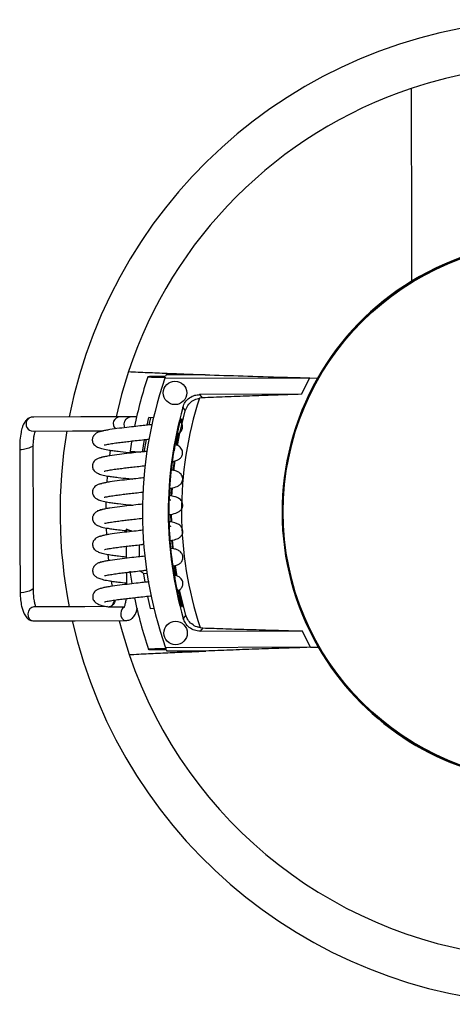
# Model space of a CAD drawing. Header units: millimetres. Extents: x 20 to 400, y 8 to 286.
# Tile 1 of 8: x 106 to 125, y 49 to 91. Entities that reach past the tile are written whole.
import ezdxf

# ---------------------------------------------------------------- set-up
doc = ezdxf.new("R2010")
doc.units = ezdxf.units.MM

msp = doc.modelspace()

# ---------------------------------------------------------------- linework, layer by layer
at = {"color": 7, "linetype": 'Continuous', "lineweight": 25}
for p, q in [((112.634, 75.707), (118.811, 75.723)), ((112.657, 75.79), (112.663, 75.79)), ((112.663, 75.79), (112.657, 75.79)), ((114.352, 75.86), (112.686, 75.855)), ((118.454, 75.022), (118.811, 75.723)), ((118.811, 75.723), (119.14, 75.714)), ((114.223, 74.871), (114.108, 74.857)), ((118.454, 75.022), (114.116, 75.011)), ((114.116, 75.011), (114.222, 74.871)), ((113.397, 74.465), (113.505, 74.316)), ((111.45, 74.06), (111.157, 74.061)), ((112.144, 74.017), (111.95, 74.026)), ((112.167, 74.057), (112.151, 74.057)), ((113.347, 73.959), (113.32, 73.836)), ((113.142, 72.848), (113.245, 73.378)), ((110.299, 72.637), (110.268, 72.4)), ((111.79, 71.951), (111.673, 71.964)), ((112.99, 71.78), (113.037, 72.173)), ((113.018, 71.772), (113.07, 72.194)), ((110.178, 71.537), (110.158, 71.265)), ((112.935, 70.672), (112.954, 71.034)), ((111.724, 70.842), (111.676, 70.847)), ((112.907, 70.681), (112.921, 71.023)), ((110.121, 70.434), (110.117, 70.137)), ((112.898, 69.568), (112.888, 69.896)), ((112.927, 69.559), (112.921, 69.913)), ((110.128, 69.314), (110.141, 69.027)), ((110.987, 69.265), (110.987, 69.14)), ((110.989, 68.536), (110.99, 68.024)), ((111.555, 68.088), (111.553, 68.601)), ((111.756, 68.607), (111.681, 68.615)), ((112.969, 68.438), (112.93, 68.791)), ((110.202, 68.187), (110.23, 67.922)), ((110.991, 67.42), (110.993, 66.908)), ((111.719, 67.361), (111.778, 66.997)), ((113.025, 67.449), (113.027, 67.433)), ((113.063, 67.433), (113.06, 67.449)), ((113.063, 67.433), (113.088, 67.294)), ((113.211, 66.651), (113.368, 65.959)), ((110.21, 65.957), (110.255, 65.957)), ((110.245, 65.952), (110.9, 65.954)), ((112.004, 65.885), (112.165, 65.894)), ((113.527, 65.602), (113.42, 65.453)), ((114.133, 65.064), (114.248, 65.051)), ((114.248, 65.051), (114.142, 64.911)), ((114.142, 64.911), (118.479, 64.922)), ((118.84, 64.223), (118.479, 64.922)), ((118.84, 64.223), (112.663, 64.207)), ((112.687, 64.124), (112.693, 64.124)), ((112.693, 64.124), (112.687, 64.124)), ((114.382, 64.063), (112.716, 64.059)), ((118.84, 64.223), (119.17, 64.233))]:
    msp.add_line(p, q, dxfattribs=at)
at = {"color": 8, "linetype": 'Continuous', "lineweight": 25}
for p, q in [((111.881, 73.707), (111.95, 74.026)), ((112.019, 74.023), (111.953, 73.716)), ((111.673, 72.556), (111.765, 73.09)), ((111.836, 73.098), (111.741, 72.546)), ((111.899, 67.371), (111.719, 67.361))]:
    msp.add_line(p, q, dxfattribs=at)
at = {"color": 7, "linetype": 'Continuous', "lineweight": 25, "flags": 128}
for points in [[(111.083, 75.993), (110.787, 75.012), (110.554, 74.062)], [(110.728, 74.062), (109.047, 74.057), (107.012, 74.052)], [(110.928, 73.596), (110.91, 73.648), (110.899, 73.762), (110.924, 73.876), (110.982, 73.973), (111.063, 74.038), (111.156, 74.061), (111.158, 74.061)], [(113.17, 72.835), (113.273, 73.364), (113.505, 74.316)], [(113.311, 73.958), (113.302, 73.958), (113.294, 73.958)], [(113.365, 73.959), (113.356, 73.959), (113.347, 73.959)], [(107.016, 73.455), (108.698, 73.46), (110.006, 73.463)], [(107.022, 72.835), (107.021, 72.832), (106.993, 72.801), (106.925, 72.763), (106.828, 72.724), (106.716, 72.689), (106.608, 72.664), (106.518, 72.652), (106.461, 72.656), (106.446, 72.67)], [(111.222, 73.033), (111.215, 72.995), (111.153, 72.59)], [(111.258, 69.171), (111.194, 69.194), (111.096, 69.228), (111.024, 69.253), (110.989, 69.264), (110.997, 69.261), (111.046, 69.242), (111.13, 69.212), (111.234, 69.174), (111.247, 69.17)], [(112.997, 68.424), (112.991, 68.489), (112.965, 68.805)], [(113.153, 67.264), (113.112, 67.517), (113.081, 67.721)], [(111.143, 67.478), (111.207, 67.053), (111.226, 66.943)], [(113.06, 67.449), (113.055, 67.449), (113.034, 67.449), (113.025, 67.449)], [(110.347, 67.043), (110.371, 66.891), (110.382, 66.828)], [(107.037, 66.735), (107.037, 66.732), (107.008, 66.701), (106.94, 66.663), (106.843, 66.624), (106.732, 66.589), (106.623, 66.564), (106.534, 66.552), (106.477, 66.556), (106.461, 66.571)], [(113.527, 65.602), (113.29, 66.553), (113.261, 66.691)], [(107.051, 65.952), (106.957, 65.929), (106.874, 65.864), (106.815, 65.767), (106.79, 65.653), (106.802, 65.539), (106.849, 65.442), (106.925, 65.378), (107.018, 65.355), (107.018, 65.355)], [(110.191, 65.96), (109.22, 65.958), (107.052, 65.952)], [(110.914, 65.938), (110.834, 65.874), (110.776, 65.778), (110.75, 65.663), (110.763, 65.549), (110.81, 65.452), (110.886, 65.388), (110.978, 65.365), (110.979, 65.365)], [(113.314, 65.958), (113.323, 65.958), (113.332, 65.959)], [(113.368, 65.959), (113.377, 65.959), (113.386, 65.959)], [(107.018, 65.355), (108.81, 65.36), (110.978, 65.365)], [(110.689, 65.359), (110.813, 64.892), (111.114, 63.913)]]:
    msp.add_lwpolyline(points, dxfattribs=at)
at = {"color": 7, "linetype": 'Continuous', "lineweight": 25}
for centre, radius in [((129.177, 69.999), 11.524), ((129.177, 69.999), 11.5), ((113.064, 75.083), 0.5), ((113.09, 64.833), 0.5)]:
    msp.add_circle(centre, radius, dxfattribs=at)
for centre, radius, start, end in [((129.177, 69.999), 21.013, 12.7659, 168.853), ((129.177, 69.999), 19.061, 90.1465, 108.4941), ((129.177, 69.999), 19.061, 108.4941, 161.672), ((129.177, 69.999), 11.55, 90.1465, 121.4449), ((129.177, 69.999), 11.55, 121.4449, 150.3425), ((129.177, 69.999), 18.209, 161.5074, 168.4199), ((129.177, 69.999), 17.5, 160.9644, 199.3286), ((129.177, 69.999), 17.5, 160.7979, 160.9644), ((129.177, 69.999), 17.5, 160.4492, 160.6767), ((129.177, 69.999), 11.55, 150.3425, 209.9504), ((129.177, 69.999), 15.833, 162.131, 198.1619), ((129.177, 69.999), 16.4, 164.1984, 196.0945), ((107.013, 73.754), 0.298, 90.0106, 270.6003), ((110.728, 73.764), 0.298, 89.9947, 227.3642), ((129.177, 69.999), 21.013, 170.5164, 191.1072), ((129.177, 69.999), 18.209, 191.5866, 198.7849), ((129.177, 69.999), 21.013, 192.7682, 270.1465), ((129.177, 69.999), 19.061, 198.6209, 265.6329), ((129.177, 69.999), 17.5, 199.3286, 199.495), ((129.177, 69.999), 17.5, 199.6162, 199.8437), ((129.177, 69.999), 11.55, 209.9504, 262.6842)]:
    msp.add_arc(centre, radius, start, end, dxfattribs=at)
for points, knots in [([(123.131, 88.075), (123.131, 87.882), (123.132, 87.502), (123.133, 86.912), (123.135, 86.324), (123.136, 85.739), (123.138, 85.16), (123.14, 84.552), (123.141, 83.883), (123.143, 83.155), (123.145, 82.366), (123.147, 81.547), (123.149, 80.702), (123.151, 80.128), (123.152, 79.853)], [0, 0, 0, 0, 0.089175, 0.174808, 0.256899, 0.335452, 0.410468, 0.48195, 0.56404, 0.65313, 0.73665, 0.829718, 0.918337, 1, 1, 1, 1]), ([(111.083, 75.993), (111.352, 75.98), (111.876, 75.956), (112.702, 75.922), (113.518, 75.89), (114.08, 75.869), (114.352, 75.859)], [0, 0, 0, 0, 0.272319, 0.529749, 0.772304, 1, 1, 1, 1]), ([(112.663, 75.79), (112.545, 75.789), (112.311, 75.786), (112.052, 75.78), (111.909, 75.774), (111.895, 75.768), (112, 75.762), (112.208, 75.758), (112.443, 75.756), (112.602, 75.755), (112.65, 75.755)], [0, 0, 0, 0, 0.143015, 0.286381, 0.423687, 0.55409, 0.681094, 0.808969, 0.941446, 1, 1, 1, 1]), ([(114.352, 75.86), (114.88, 75.841), (115.937, 75.805), (117.446, 75.759), (118.444, 75.732), (118.811, 75.723)], [0, 0, 0, 0, 0.387069, 0.774827, 1, 1, 1, 1]), ([(113.397, 74.465), (113.428, 74.544), (113.489, 74.702), (113.675, 74.881), (113.892, 74.992), (114.046, 75.005), (114.116, 75.011)], [0, 0, 0, 0, 0.260953, 0.521908, 0.782836, 1, 1, 1, 1]), ([(113.505, 74.316), (113.535, 74.395), (113.596, 74.554), (113.78, 74.735), (113.962, 74.828), (114.076, 74.851), (114.108, 74.857)], [0, 0, 0, 0, 0.295382, 0.590766, 0.88612, 1, 1, 1, 1]), ([(118.454, 75.022), (118.071, 75.009), (117.305, 74.985), (116.227, 74.947), (115.193, 74.909), (114.546, 74.884), (114.223, 74.871)], [0, 0, 0, 0, 0.249637, 0.499278, 0.749638, 1, 1, 1, 1]), ([(107.044, 74.051), (106.981, 74.047), (106.867, 74.041), (106.74, 73.946), (106.661, 73.846), (106.603, 73.738), (106.55, 73.601), (106.493, 73.379), (106.448, 73.056), (106.447, 72.804), (106.446, 72.67)], [0, 0, 0, 0, 0.132325, 0.241166, 0.324481, 0.391151, 0.490028, 0.629465, 0.803964, 1, 1, 1, 1]), ([(111.157, 74.061), (111.062, 74.061), (110.871, 74.062), (110.776, 74.062), (110.729, 74.062)], [0, 0, 0, 0, 0.499844, 1, 1, 1, 1]), ([(112.081, 73.731), (112.056, 73.728), (111.961, 73.716), (111.762, 73.693), (111.461, 73.66), (111.089, 73.617), (110.669, 73.569), (110.33, 73.523), (110.09, 73.482), (109.94, 73.45), (109.852, 73.426), (109.834, 73.414), (109.834, 73.414)], [0, 0, 0, 0, 0.0286521, 0.1112128, 0.2171622, 0.3482317, 0.5014989, 0.6805248, 0.7796756, 0.8837313, 0.9955609, 1, 1, 1, 1]), ([(113.229, 73.709), (113.229, 73.709), (113.104, 73.273), (112.968, 72.372), (112.819, 71.074), (112.791, 69.821), (112.844, 68.614), (113.003, 67.408), (113.136, 66.6), (113.248, 66.208), (113.248, 66.208)], [0, 0, 0, 0, 0.000001, 0.179845, 0.359689, 0.518005, 0.676321, 0.83816, 0.999999, 1, 1, 1, 1]), ([(113.037, 72.61), (113.063, 72.768), (113.137, 73.221), (113.243, 73.667), (113.311, 73.958)], [0, 0, 0, 0, 0.347748, 1, 1, 1, 1]), ([(113.177, 73.338), (113.207, 73.353), (113.271, 73.383), (113.349, 73.473), (113.385, 73.574), (113.393, 73.664), (113.368, 73.763), (113.336, 73.828), (113.31, 73.848), (113.306, 73.851)], [0, 0, 0, 0, 0.222374, 0.465436, 0.573468, 0.689178, 0.825622, 0.974713, 1, 1, 1, 1]), ([(113.229, 73.709), (113.236, 73.737), (113.249, 73.794), (113.268, 73.869), (113.283, 73.926), (113.291, 73.955), (113.293, 73.957), (113.294, 73.958)], [0, 0, 0, 0, 0.218257, 0.436473, 0.655281, 0.871856, 1, 1, 1, 1]), ([(113.365, 73.959), (113.365, 73.956), (113.365, 73.951), (113.356, 73.908), (113.345, 73.861), (113.336, 73.824), (113.334, 73.813)], [0, 0, 0, 0, 0.290564, 0.580988, 0.874997, 1, 1, 1, 1]), ([(107.022, 72.835), (107.025, 72.913), (107.032, 73.062), (107.059, 73.247), (107.088, 73.372), (107.11, 73.439), (107.117, 73.454), (107.118, 73.456)], [0, 0, 0, 0, 0.296033, 0.565953, 0.796618, 0.981391, 1, 1, 1, 1]), ([(109.935, 73.439), (109.884, 73.429), (109.789, 73.411), (109.658, 73.334), (109.584, 73.247), (109.553, 73.169), (109.542, 73.121), (109.537, 73.056), (109.552, 72.976), (109.586, 72.905), (109.648, 72.835), (109.761, 72.765), (109.939, 72.699), (110.11, 72.668), (110.201, 72.651)], [0, 0, 0, 0, 0.084121, 0.159072, 0.273831, 0.313047, 0.340406, 0.372569, 0.420391, 0.477854, 0.565864, 0.684526, 0.831062, 1, 1, 1, 1]), ([(113.215, 73.36), (113.194, 73.269), (113.155, 73.103), (113.127, 72.934), (113.115, 72.858)], [0, 0, 0, 0, 0.548771, 1, 1, 1, 1]), ([(107.037, 66.736), (107.035, 67.656), (107.03, 69.689), (107.024, 71.722), (107.022, 72.836)], [0, 0, 0, 0, 0.452452, 1, 1, 1, 1]), ([(110.047, 72.863), (110.05, 72.862), (110.058, 72.861), (110.159, 72.885), (110.346, 72.918), (110.587, 72.953), (110.841, 72.985), (111.102, 73.015), (111.378, 73.047), (111.674, 73.08), (111.87, 73.102), (111.967, 73.113)], [0, 0, 0, 0, 0.07291, 0.183459, 0.314866, 0.442715, 0.555923, 0.656676, 0.764096, 0.88298, 1, 1, 1, 1]), ([(112.953, 72.148), (113.025, 72.166), (113.149, 72.197), (113.264, 72.26), (113.352, 72.357), (113.387, 72.458), (113.395, 72.548), (113.372, 72.65), (113.304, 72.757), (113.21, 72.826), (113.139, 72.85), (113.115, 72.858)], [0, 0, 0, 0, 0.207855, 0.357932, 0.487319, 0.544827, 0.606422, 0.679054, 0.758419, 0.919715, 1, 1, 1, 1]), ([(106.446, 72.67), (106.448, 71.75), (106.453, 69.717), (106.458, 67.684), (106.461, 66.57)], [0, 0, 0, 0, 0.452452, 1, 1, 1, 1]), ([(109.938, 72.323), (109.887, 72.313), (109.792, 72.295), (109.661, 72.218), (109.587, 72.131), (109.556, 72.053), (109.545, 72.005), (109.54, 71.94), (109.555, 71.86), (109.589, 71.789), (109.651, 71.719), (109.764, 71.649), (109.942, 71.583), (110.113, 71.552), (110.204, 71.535)], [0, 0, 0, 0, 0.08412, 0.159071, 0.273831, 0.313047, 0.340406, 0.372568, 0.42039, 0.477853, 0.565864, 0.684526, 0.831062, 1, 1, 1, 1]), ([(111.87, 72.59), (111.842, 72.586), (111.718, 72.572), (111.463, 72.544), (111.092, 72.501), (110.671, 72.453), (110.333, 72.407), (110.092, 72.366), (109.943, 72.334), (109.855, 72.31), (109.837, 72.298), (109.837, 72.298)], [0, 0, 0, 0, 0.033855, 0.149025, 0.291503, 0.458111, 0.652719, 0.760499, 0.873612, 0.995174, 1, 1, 1, 1]), ([(110.201, 72.651), (110.27, 72.641), (110.404, 72.62), (110.695, 72.583), (110.951, 72.554), (111.131, 72.534), (111.157, 72.532)], [0, 0, 0, 0, 0.264473, 0.509983, 0.930846, 1, 1, 1, 1]), ([(111.154, 72.59), (111.153, 72.587), (111.147, 72.568), (111.153, 72.548), (111.157, 72.532)], [0, 0, 0, 0, 0.161585, 1, 1, 1, 1]), ([(110.05, 71.747), (110.053, 71.746), (110.061, 71.745), (110.161, 71.769), (110.348, 71.802), (110.59, 71.837), (110.844, 71.869), (111.105, 71.899), (111.381, 71.931), (111.619, 71.957), (111.759, 71.973), (111.8, 71.978)], [0, 0, 0, 0, 0.0782167, 0.1968116, 0.3377818, 0.4749355, 0.5963828, 0.7044684, 0.819705, 0.947242, 1, 1, 1, 1]), ([(111.756, 71.46), (111.668, 71.45), (111.456, 71.427), (111.095, 71.385), (110.674, 71.337), (110.335, 71.291), (110.095, 71.25), (109.945, 71.218), (109.857, 71.194), (109.84, 71.182), (109.839, 71.182)], [0, 0, 0, 0, 0.107892, 0.257256, 0.431918, 0.635932, 0.748923, 0.867502, 0.994941, 1, 1, 1, 1]), ([(110.204, 71.535), (110.273, 71.524), (110.406, 71.504), (110.698, 71.466), (110.987, 71.434), (111.203, 71.411), (111.263, 71.404)], [0, 0, 0, 0, 0.241911, 0.466479, 0.85144, 1, 1, 1, 1]), ([(112.834, 71.002), (112.849, 71.005), (112.979, 71.028), (113.128, 71.072), (113.268, 71.144), (113.355, 71.241), (113.39, 71.342), (113.398, 71.432), (113.374, 71.533), (113.307, 71.641), (113.189, 71.722), (113.065, 71.768), (112.963, 71.786), (112.916, 71.795)], [0, 0, 0, 0, 0.027297, 0.245027, 0.358534, 0.456393, 0.499888, 0.546474, 0.601407, 0.661432, 0.783425, 0.900223, 1, 1, 1, 1]), ([(109.94, 71.207), (109.89, 71.197), (109.795, 71.179), (109.664, 71.101), (109.59, 71.015), (109.559, 70.937), (109.547, 70.889), (109.543, 70.824), (109.557, 70.744), (109.592, 70.673), (109.654, 70.603), (109.767, 70.532), (109.945, 70.467), (110.116, 70.436), (110.207, 70.419)], [0, 0, 0, 0, 0.08412, 0.159072, 0.273831, 0.313047, 0.340406, 0.372569, 0.420391, 0.477853, 0.565864, 0.684526, 0.831063, 1, 1, 1, 1]), ([(110.052, 70.631), (110.056, 70.63), (110.064, 70.629), (110.164, 70.653), (110.351, 70.685), (110.592, 70.721), (110.847, 70.753), (111.108, 70.783), (111.383, 70.815), (111.595, 70.838), (111.71, 70.851), (111.725, 70.853)], [0, 0, 0, 0, 0.080905, 0.203577, 0.349393, 0.491261, 0.616884, 0.728685, 0.847883, 0.979804, 1, 1, 1, 1]), ([(112.806, 69.88), (112.831, 69.885), (112.972, 69.91), (113.131, 69.956), (113.271, 70.028), (113.357, 70.125), (113.393, 70.226), (113.401, 70.315), (113.377, 70.417), (113.31, 70.525), (113.192, 70.606), (113.041, 70.66), (112.906, 70.684), (112.827, 70.698)], [0, 0, 0, 0, 0.0435378, 0.2437661, 0.3481497, 0.4381429, 0.4781412, 0.5209827, 0.5715008, 0.6267016, 0.738888, 0.8462979, 1, 1, 1, 1]), ([(111.698, 70.337), (111.63, 70.33), (111.439, 70.308), (111.098, 70.269), (110.677, 70.221), (110.338, 70.175), (110.098, 70.134), (109.948, 70.102), (109.86, 70.078), (109.843, 70.066), (109.842, 70.065)], [0, 0, 0, 0, 0.085122, 0.238299, 0.417418, 0.62664, 0.742514, 0.864121, 0.994812, 1, 1, 1, 1]), ([(110.207, 70.419), (110.276, 70.408), (110.409, 70.388), (110.701, 70.35), (110.99, 70.318), (111.205, 70.295), (111.266, 70.288)], [0, 0, 0, 0, 0.241912, 0.466479, 0.85144, 1, 1, 1, 1]), ([(112.89, 70.505), (112.89, 70.506), (112.891, 70.51), (112.848, 70.5), (112.821, 70.494)], [0, 0, 0, 0, 0.366391, 1, 1, 1, 1]), ([(109.943, 70.091), (109.893, 70.081), (109.798, 70.063), (109.666, 69.985), (109.593, 69.899), (109.561, 69.82), (109.55, 69.773), (109.546, 69.707), (109.56, 69.628), (109.595, 69.557), (109.657, 69.487), (109.77, 69.416), (109.948, 69.351), (110.118, 69.32), (110.21, 69.303)], [0, 0, 0, 0, 0.084121, 0.159072, 0.273831, 0.313047, 0.340406, 0.372569, 0.42039, 0.477853, 0.565864, 0.684526, 0.831062, 1, 1, 1, 1]), ([(110.055, 69.515), (110.059, 69.514), (110.067, 69.513), (110.167, 69.537), (110.354, 69.569), (110.595, 69.605), (110.85, 69.637), (111.111, 69.667), (111.386, 69.699), (111.585, 69.721), (111.687, 69.732), (111.689, 69.733)], [0, 0, 0, 0, 0.082307, 0.207103, 0.355445, 0.49977, 0.627568, 0.741306, 0.862568, 0.996774, 1, 1, 1, 1]), ([(112.854, 68.772), (112.864, 68.774), (112.989, 68.797), (113.133, 68.84), (113.274, 68.912), (113.36, 69.009), (113.396, 69.11), (113.404, 69.199), (113.38, 69.301), (113.313, 69.409), (113.195, 69.49), (113.04, 69.545), (112.9, 69.57), (112.815, 69.585)], [0, 0, 0, 0, 0.01739, 0.221065, 0.327245, 0.418787, 0.459474, 0.503053, 0.55444, 0.610591, 0.724709, 0.833968, 1, 1, 1, 1]), ([(112.892, 69.389), (112.893, 69.39), (112.894, 69.394), (112.852, 69.384), (112.825, 69.378)], [0, 0, 0, 0, 0.36977, 1, 1, 1, 1]), ([(109.946, 68.974), (109.896, 68.965), (109.801, 68.947), (109.669, 68.869), (109.595, 68.783), (109.564, 68.704), (109.553, 68.657), (109.549, 68.591), (109.563, 68.512), (109.598, 68.441), (109.66, 68.371), (109.773, 68.3), (109.951, 68.235), (110.121, 68.203), (110.213, 68.187)], [0, 0, 0, 0, 0.084121, 0.159072, 0.273831, 0.313047, 0.340406, 0.372569, 0.420391, 0.477853, 0.565864, 0.684526, 0.831062, 1, 1, 1, 1]), ([(111.719, 69.223), (111.645, 69.215), (111.448, 69.193), (111.1, 69.153), (110.68, 69.105), (110.341, 69.059), (110.101, 69.018), (109.951, 68.986), (109.863, 68.962), (109.846, 68.95), (109.845, 68.949)], [0, 0, 0, 0, 0.092145, 0.244146, 0.42189, 0.629505, 0.74449, 0.865164, 0.994852, 1, 1, 1, 1]), ([(110.21, 69.303), (110.279, 69.292), (110.413, 69.272), (110.671, 69.238), (110.872, 69.216), (110.987, 69.203)], [0, 0, 0, 0, 0.31775, 0.612718, 1, 1, 1, 1]), ([(110.058, 68.399), (110.061, 68.398), (110.069, 68.397), (110.17, 68.421), (110.357, 68.453), (110.598, 68.489), (110.853, 68.521), (111.113, 68.551), (111.389, 68.582), (111.609, 68.607), (111.732, 68.621), (111.755, 68.624)], [0, 0, 0, 0, 0.080043, 0.201407, 0.345668, 0.486024, 0.610307, 0.720916, 0.838843, 0.969358, 1, 1, 1, 1]), ([(111.785, 68.114), (111.69, 68.104), (111.472, 68.079), (111.103, 68.037), (110.683, 67.989), (110.344, 67.943), (110.104, 67.902), (109.954, 67.87), (109.866, 67.846), (109.849, 67.834), (109.848, 67.833)], [0, 0, 0, 0, 0.11502, 0.263191, 0.436456, 0.638841, 0.750929, 0.868561, 0.994982, 1, 1, 1, 1]), ([(110.213, 68.187), (110.282, 68.176), (110.415, 68.156), (110.674, 68.122), (110.875, 68.1), (110.99, 68.087)], [0, 0, 0, 0, 0.317751, 0.612719, 1, 1, 1, 1]), ([(112.975, 67.687), (113.043, 67.704), (113.163, 67.734), (113.276, 67.796), (113.363, 67.893), (113.399, 67.994), (113.407, 68.083), (113.383, 68.185), (113.316, 68.293), (113.198, 68.374), (113.061, 68.423), (112.944, 68.444), (112.881, 68.456)], [0, 0, 0, 0, 0.158893, 0.2803, 0.384971, 0.431492, 0.481321, 0.540078, 0.604282, 0.734765, 0.859693, 1, 1, 1, 1]), ([(109.949, 67.858), (109.899, 67.849), (109.804, 67.831), (109.672, 67.753), (109.598, 67.667), (109.567, 67.588), (109.556, 67.541), (109.551, 67.475), (109.566, 67.396), (109.601, 67.324), (109.662, 67.255), (109.775, 67.184), (109.954, 67.119), (110.124, 67.087), (110.216, 67.071)], [0, 0, 0, 0, 0.0841203, 0.1590719, 0.273831, 0.3130469, 0.3404058, 0.3725687, 0.4203904, 0.4778532, 0.5658638, 0.6845257, 0.8310622, 1, 1, 1, 1]), ([(113.119, 67.282), (113.1, 67.367), (113.069, 67.508), (113.055, 67.652), (113.05, 67.709)], [0, 0, 0, 0, 0.601206, 1, 1, 1, 1]), ([(110.061, 67.282), (110.064, 67.282), (110.072, 67.281), (110.173, 67.305), (110.36, 67.337), (110.601, 67.373), (110.856, 67.404), (111.116, 67.435), (111.392, 67.466), (111.65, 67.495), (111.809, 67.513), (111.869, 67.52)], [0, 0, 0, 0, 0.076333, 0.192072, 0.329648, 0.463498, 0.582021, 0.687504, 0.799965, 0.924431, 1, 1, 1, 1]), ([(111.562, 67.486), (111.564, 67.485), (111.6, 67.478), (111.649, 67.452), (111.697, 67.409), (111.714, 67.383), (111.718, 67.366), (111.719, 67.361)], [0, 0, 0, 0, 0.031329, 0.596966, 0.764009, 0.932927, 1, 1, 1, 1]), ([(112.992, 67.551), (113.005, 67.542), (113.026, 67.526), (113.05, 67.489), (113.057, 67.462), (113.06, 67.449)], [0, 0, 0, 0, 0.41664, 0.707243, 1, 1, 1, 1]), ([(112.996, 67.516), (113.002, 67.507), (113.016, 67.488), (113.022, 67.463), (113.025, 67.449)], [0, 0, 0, 0, 0.462703, 1, 1, 1, 1]), ([(113.332, 65.959), (113.262, 66.25), (113.145, 66.738), (113.061, 67.233), (113.027, 67.433)], [0, 0, 0, 0, 0.59613, 1, 1, 1, 1]), ([(113.183, 66.635), (113.217, 66.651), (113.285, 66.684), (113.366, 66.777), (113.402, 66.878), (113.41, 66.967), (113.386, 67.069), (113.319, 67.177), (113.21, 67.254), (113.125, 67.282), (113.088, 67.294)], [0, 0, 0, 0, 0.161316, 0.318802, 0.388798, 0.463769, 0.552174, 0.648773, 0.845097, 1, 1, 1, 1]), ([(111.96, 67.018), (111.907, 67.012), (111.758, 66.995), (111.477, 66.964), (111.107, 66.921), (110.686, 66.873), (110.347, 66.827), (110.107, 66.786), (109.957, 66.754), (109.869, 66.73), (109.851, 66.718), (109.851, 66.717)], [0, 0, 0, 0, 0.062316, 0.174093, 0.312374, 0.474074, 0.662949, 0.767554, 0.877335, 0.995317, 1, 1, 1, 1]), ([(110.216, 67.071), (110.285, 67.06), (110.418, 67.04), (110.677, 67.006), (110.878, 66.984), (110.993, 66.971)], [0, 0, 0, 0, 0.317749, 0.612717, 1, 1, 1, 1]), ([(106.461, 66.57), (106.467, 66.462), (106.477, 66.253), (106.532, 65.927), (106.609, 65.674), (106.725, 65.494), (106.855, 65.386), (106.951, 65.366), (107.004, 65.356)], [0, 0, 0, 0, 0.183778, 0.352187, 0.604453, 0.769413, 0.875539, 1, 1, 1, 1]), ([(107.123, 65.954), (107.123, 65.96), (107.123, 65.975), (107.097, 66.057), (107.066, 66.21), (107.038, 66.446), (107.037, 66.635), (107.037, 66.735)], [0, 0, 0, 0, 0.112885, 0.269812, 0.474026, 0.722256, 1, 1, 1, 1]), ([(109.952, 66.742), (109.902, 66.733), (109.807, 66.715), (109.675, 66.637), (109.601, 66.551), (109.57, 66.472), (109.559, 66.425), (109.554, 66.359), (109.569, 66.279), (109.603, 66.208), (109.665, 66.139), (109.778, 66.068), (109.956, 66.003), (110.127, 65.971), (110.218, 65.955)], [0, 0, 0, 0, 0.08412, 0.159072, 0.273831, 0.313047, 0.340406, 0.372569, 0.420391, 0.477853, 0.565864, 0.684526, 0.831063, 1, 1, 1, 1]), ([(110.064, 66.166), (110.067, 66.166), (110.075, 66.165), (110.176, 66.189), (110.363, 66.221), (110.604, 66.257), (110.859, 66.288), (111.119, 66.319), (111.396, 66.35), (111.699, 66.385), (111.929, 66.409), (112.046, 66.424), (112.062, 66.426)], [0, 0, 0, 0, 0.070617, 0.17769, 0.304964, 0.428792, 0.53844, 0.636024, 0.740065, 0.855211, 0.980065, 1, 1, 1, 1]), ([(111.889, 66.406), (111.89, 66.4), (111.924, 66.226), (111.965, 66.053), (112.004, 65.885)], [0, 0, 0, 0, 0.033807, 1, 1, 1, 1]), ([(113.329, 66.208), (113.329, 66.208), (113.283, 66.357), (113.261, 66.513), (113.239, 66.668)], [0, 0, 0, 0, 0.0000135, 1, 1, 1, 1]), ([(110.973, 66.301), (110.97, 66.273), (110.962, 66.177), (110.936, 66.065), (110.911, 65.978), (110.896, 65.941), (110.899, 65.94), (110.9, 65.939)], [0, 0, 0, 0, 0.147803, 0.489397, 0.739453, 0.904108, 1, 1, 1, 1]), ([(113.314, 65.958), (113.313, 65.961), (113.31, 65.967), (113.298, 66.009), (113.282, 66.071), (113.264, 66.141), (113.253, 66.188), (113.248, 66.208)], [0, 0, 0, 0, 0.2105507, 0.4209761, 0.6346189, 0.8520921, 1, 1, 1, 1]), ([(113.329, 66.208), (113.335, 66.18), (113.349, 66.123), (113.367, 66.048), (113.38, 65.992), (113.386, 65.963), (113.386, 65.96), (113.386, 65.959)], [0, 0, 0, 0, 0.218154, 0.436312, 0.653998, 0.868616, 1, 1, 1, 1]), ([(110.965, 65.366), (111.023, 65.371), (111.131, 65.379), (111.271, 65.481), (111.39, 65.637), (111.437, 65.796), (111.465, 65.889)], [0, 0, 0, 0, 0.215065, 0.393651, 0.642931, 1, 1, 1, 1]), ([(114.133, 65.064), (114.089, 65.073), (113.963, 65.1), (113.773, 65.208), (113.606, 65.389), (113.552, 65.535), (113.527, 65.602)], [0, 0, 0, 0, 0.155437, 0.4553, 0.750546, 1, 1, 1, 1]), ([(114.142, 64.911), (114.058, 64.919), (113.889, 64.935), (113.665, 65.064), (113.5, 65.242), (113.445, 65.387), (113.42, 65.453)], [0, 0, 0, 0, 0.2609527, 0.521907, 0.7828362, 1, 1, 1, 1]), ([(114.248, 65.051), (114.57, 65.04), (115.216, 65.017), (116.249, 64.985), (117.328, 64.953), (118.095, 64.932), (118.479, 64.922)], [0, 0, 0, 0, 0.249664, 0.499326, 0.749666, 1, 1, 1, 1]), ([(111.114, 63.913), (111.384, 63.927), (111.909, 63.953), (112.737, 63.992), (113.552, 64.028), (114.112, 64.052), (114.382, 64.063)], [0, 0, 0, 0, 0.2735575, 0.5314022, 0.7735458, 1, 1, 1, 1]), ([(112.68, 64.159), (112.565, 64.158), (112.334, 64.155), (112.08, 64.15), (111.939, 64.143), (111.925, 64.137), (112.028, 64.132), (112.235, 64.127), (112.474, 64.125), (112.639, 64.124), (112.693, 64.124)], [0, 0, 0, 0, 0.14069, 0.281737, 0.4168, 0.545781, 0.672596, 0.801461, 0.935756, 1, 1, 1, 1]), ([(118.84, 64.223), (118.434, 64.21), (117.621, 64.183), (116.484, 64.144), (115.397, 64.103), (114.721, 64.076), (114.383, 64.063)], [0, 0, 0, 0, 0.249571, 0.499149, 0.749573, 1, 1, 1, 1])]:
    msp.add_open_spline(points, degree=3, knots=knots, dxfattribs=at)
at = {"color": 8, "linetype": 'Continuous', "lineweight": 25}
for points, knots in [([(111.158, 72.589), (111.158, 72.589), (111.155, 72.589), (111.247, 72.583), (111.415, 72.572), (111.561, 72.563), (111.609, 72.56)], [0, 0, 0, 0, 0.123141, 0.473859, 0.82602, 1, 1, 1, 1]), ([(110.209, 65.956), (110.234, 65.955), (110.279, 65.953), (110.324, 65.971), (110.343, 65.981), (110.345, 65.982)], [0, 0, 0, 0, 0.562835, 0.969245, 1, 1, 1, 1]), ([(110.345, 65.982), (110.343, 65.981), (110.34, 65.979), (110.323, 65.969), (110.295, 65.954), (110.267, 65.956), (110.255, 65.957)], [0, 0, 0, 0, 0.071736, 0.080759, 0.59244, 1, 1, 1, 1]), ([(110.504, 66.241), (110.502, 66.222), (110.497, 66.168), (110.458, 66.088), (110.404, 66.022), (110.363, 65.992), (110.346, 65.983), (110.345, 65.982)], [0, 0, 0, 0, 0.177734, 0.48565, 0.794084, 0.986151, 1, 1, 1, 1]), ([(110.345, 65.982), (110.346, 65.983), (110.361, 65.993), (110.395, 66.024), (110.438, 66.091), (110.467, 66.169), (110.47, 66.22), (110.471, 66.236)], [0, 0, 0, 0, 0.023684, 0.211849, 0.529001, 0.84535, 1, 1, 1, 1])]:
    msp.add_open_spline(points, degree=3, knots=knots, dxfattribs=at)

doc.saveas('drawing.dxf')
